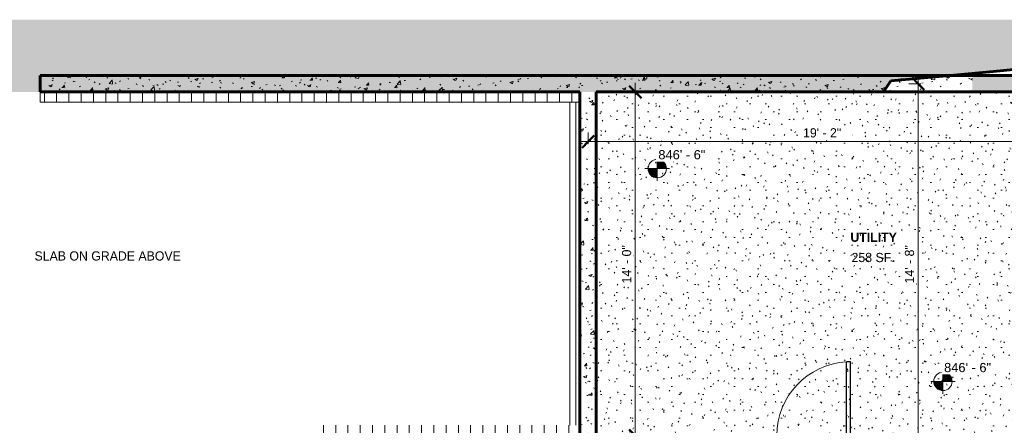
# Model space of a CAD drawing. Header units: inches. Extents: x 1931 to 3173, y 8366 to 8904.
# Tile 10 of 55: x 2204 to 2686, y 8706 to 8904. Entities that reach past the tile are written whole.
import ezdxf

# ---------------------------------------------------------------- set-up
doc = ezdxf.new("R2010")
doc.units = ezdxf.units.IN
doc.header["$MEASUREMENT"] = 0
for name, color, linetype, lineweight in [('A-ANNO-DIMS', 211, 'Continuous', 9), ('A-ANNO-DIMS-48', 211, 'Continuous', 9), ('A-AREA-IDEN', 2, 'Continuous', 9), ('A-DOOR', 31, 'Continuous', 18), ('A-DOOR-1', 31, 'Continuous', 9), ('A-DOOR-2', 31, 'Continuous', 30), ('A-WALL-PATT-1', 111, 'Continuous', 9), ('C-BLDG-PADS', 91, 'Continuous', 9), ('C-TOPO', 7, 'Continuous', 9), ('C-TOPO-1', 7, 'Continuous', 60), ('G-ANNO-DIMS', 111, 'Continuous', 9), ('G-ANNO-TEXT-1', 147, 'Continuous', 9), ('S-FNDN', 32, 'Continuous', 18), ('S-FNDN-1', 32, 'Continuous', 60), ('S-FNDN-2', 32, 'Continuous', 9)]:
    doc.layers.add(name, color=color, linetype=linetype, lineweight=lineweight)
doc.styles.add('Arial', font='arial.ttf', dxfattribs={"height": 4.5})
doc.styles.add('Century Gothic', font='ufonts.com_century-gothic.ttf', dxfattribs={"height": 4.499999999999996})
doc.styles.add('Century Gothic_B', font='GOTHICB.TTF', dxfattribs={"height": 4.499999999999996})
doc.dimstyles.new('OD__1__Tol__', dxfattribs={"dimscale": 12, "dimtxt": 4.698757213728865, "dimasz": 0.5, "dimexe": 0.375, "dimexo": 0.2500000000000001, "dimgap": 0.06250000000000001, "dimtad": 1, "dimdec": 0, "dimzin": 3, "dimdsep": 46, "dimlunit": 4, "dimtxsty": 'Century Gothic', "dimblk1": 'OBLIQUE', "dimblk2": 'OBLIQUE', "dimsah": 1, "dimcen": 0.09, "dimdle": 0.375, "dimazin": 0, "dimtfac": 1, "dimtdec": 4, "dimtix": 1, "dimtmove": 0, "dimatfit": 3, "dimfxl": 1, "dimtvp": 1, "dimtfill": 1, "dimfrac": 2, "dimtolj": 1, "dimtzin": 0, "dimarcsym": 2})
pattern_1 = [(49.99999999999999, (0, 0), (13.77135023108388, -1.204960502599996), [1.44, -15.84]), (355, (0, 0), (-2.664420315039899, 14.44217637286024), [1.152, -12.672]), (100.451, (1.148, -0.1), (11.10707570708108, 13.23736583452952), [1.224, -13.462]), (46.184, (0, 3.84), (20.49128352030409, -3.177850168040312), [2.16, -23.76]), (96.636, (1.708, 3.575), (17.94587074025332, 18.70315236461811), [1.836, -20.193]), (351.184, (0, 3.84), (17.94541007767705, 18.7026139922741), [1.728, -19.008]), (21, (1.92, 2.88), (11.46051786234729, -7.730365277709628), [1.44, -15.84]), (326, (1.92, 2.88), (4.671351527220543, 13.92314867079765), [1.152, -12.672]), (71.45100000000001, (2.875, 2.236), (16.13206960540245, 6.192843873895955), [1.224, -13.462]), (37.50000000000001, (0, 0), (0.233123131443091, 6.391750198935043), [0.634, -11.885, 0.634, -12.23, -12.72]), (37.50000000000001, (0, 0), (0.233123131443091, 6.391750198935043), [-25.382, 0.634, -12.086]), (7.499999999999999, (0, 0), (5.050729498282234, 7.573040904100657), [0.634, -6.701000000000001, 0.634, -11.597, -4.848]), (7.499999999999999, (0, 0), (5.050729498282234, 7.573040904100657), [-19.565, 0.634, -4.214]), (327.5, (-4.282, 0), (10.24958045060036, -0.4328898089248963), [0.634, -4.166, 0.634, -14.342, -19.872]), (327.5, (-4.282, 0), (10.24958045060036, -0.4328898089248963), [-19.776, 0.634, -19.238]), (317.5, (-6.202000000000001, 0), (11.19738967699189, 1.922143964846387), [0.634, -5.606, 0.634, -9.312000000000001, -14.112]), (317.5, (-6.202000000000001, 0), (11.19738967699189, 1.922143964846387), [-16.186, 0.634, -13.478])]

# ---------------------------------------------------------------- blocks, each defined once
blk = doc.blocks.new('Single-Flush - 36_ x 84_-1166900-FLOOR PLAN - BASEMENT')
at = {"layer": 'A-DOOR-1'}
blk.add_arc((18.00000000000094, 3.999999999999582), 36.06659275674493, 93.17885224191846, 179.9999999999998, dxfattribs=at)
at = {"layer": 'A-DOOR-2'}
for p, q in [((16, 3.999999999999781), (16, 40.01109708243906)), ((18.00000000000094, 40.01109708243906), (16, 40.01109708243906)), ((18.00000000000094, 3.999999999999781), (18.00000000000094, 40.01109708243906)), ((18.00000000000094, 3.999999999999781), (16, 3.999999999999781))]:
    blk.add_line(p, q, dxfattribs=at)
blk = doc.blocks.new('DIMBLOCK19-FLOOR PLAN - BASEMENT')
at = {"layer": 'A-ANNO-DIMS-48'}
for p, q in [((2643.776292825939, 8877.06938150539), (2643.776292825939, 8692.069381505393)), ((2645.018933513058, 8872.56938150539), (2639.276292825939, 8872.56938150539)), ((2643.776292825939, 8872.56938150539), (2645.018933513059, 8872.56938150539)), ((2645.336683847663, 8696.569381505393), (2639.276292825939, 8696.569381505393)), ((2643.776292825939, 8696.569381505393), (2645.336683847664, 8696.569381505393))]:
    blk.add_line(p, q, dxfattribs=at)
at = {"layer": 'A-ANNO-DIMS-48', "lineweight": 50}
for p, q in [((2643.776292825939, 8872.56938150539), (2640.776292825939, 8875.56938150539)), ((2643.776292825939, 8872.56938150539), (2646.776292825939, 8869.56938150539)), ((2643.776292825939, 8696.569381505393), (2640.776292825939, 8699.569381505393)), ((2643.776292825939, 8696.569381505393), (2646.776292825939, 8693.569381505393))]:
    blk.add_line(p, q, dxfattribs=at)
at = {"layer": 'A-ANNO-DIMS-48', "color": 0, "insert": (2637.258374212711, 8774.948116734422), "char_height": 4.499999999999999, "width": 23.09103545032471, "attachment_point": 1, "rotation": 90, "line_spacing_factor": 0.9845015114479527, "style": 'Century Gothic', "bg_fill": 3, "box_fill_scale": 1.25, "bg_fill_color": 256, "bg_fill_true_color": 13158600, "bg_fill_transparency": 0}
blk.add_mtext('14\' - 8"', dxfattribs=at)
blk = doc.blocks.new('_Oblique')
at = {"color": 0, "linetype": 'ByBlock', "lineweight": -2}
blk.add_line((-0.5, -0.5), (0.5, 0.5), dxfattribs=at)
blk = doc.blocks.new('DIMBLOCK38-FLOOR PLAN - BASEMENT')
at = {"layer": 'A-ANNO-DIMS-48'}
for p, q in [((2505.396404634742, 8873.06938150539), (2505.396404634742, 8696.069381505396)), ((2506.639045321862, 8868.56938150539), (2500.896404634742, 8868.56938150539)), ((2505.396404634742, 8868.56938150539), (2506.639045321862, 8868.56938150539)), ((2506.639045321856, 8700.569381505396), (2500.896404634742, 8700.569381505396)), ((2505.396404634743, 8700.569381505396), (2506.639045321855, 8700.569381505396))]:
    blk.add_line(p, q, dxfattribs=at)
at = {"layer": 'A-ANNO-DIMS-48', "lineweight": 50}
for p, q in [((2505.396404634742, 8868.56938150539), (2502.396404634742, 8871.56938150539)), ((2505.396404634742, 8868.56938150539), (2508.396404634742, 8865.56938150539)), ((2505.396404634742, 8700.569381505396), (2502.396404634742, 8703.569381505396)), ((2505.396404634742, 8700.569381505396), (2508.396404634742, 8697.569381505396))]:
    blk.add_line(p, q, dxfattribs=at)
at = {"layer": 'A-ANNO-DIMS-48', "color": 0, "insert": (2498.878486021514, 8774.948116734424), "char_height": 4.499999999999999, "width": 23.09103545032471, "attachment_point": 1, "rotation": 90, "line_spacing_factor": 0.9845015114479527, "style": 'Century Gothic', "bg_fill": 3, "box_fill_scale": 1.25, "bg_fill_color": 256, "bg_fill_true_color": 13158600, "bg_fill_transparency": 0}
blk.add_mtext('14\' - 0"', dxfattribs=at)
blk = doc.blocks.new('DIMBLOCK42-FLOOR PLAN - BASEMENT')
at = {"layer": 'A-ANNO-DIMS-48'}
for p, q in [((2482.336683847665, 8843.072754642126), (2482.336683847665, 8848.815395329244)), ((2711.836683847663, 8843.072754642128), (2711.836683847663, 8848.815395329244)), ((2711.836683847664, 8844.315395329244), (2477.836683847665, 8844.315395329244)), ((2482.336683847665, 8844.315395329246), (2482.336683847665, 8843.072754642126)), ((2711.836683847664, 8844.315395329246), (2711.836683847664, 8843.072754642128))]:
    blk.add_line(p, q, dxfattribs=at)
at = {"layer": 'A-ANNO-DIMS-48', "lineweight": 50}
for p, q in [((2482.336683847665, 8844.315395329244), (2479.336683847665, 8841.315395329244)), ((2482.336683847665, 8844.315395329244), (2485.336683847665, 8847.315395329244)), ((2711.836683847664, 8844.315395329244), (2708.836683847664, 8841.315395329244)), ((2711.836683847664, 8844.315395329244), (2714.836683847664, 8847.315395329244))]:
    blk.add_line(p, q, dxfattribs=at)
at = {"layer": 'A-ANNO-DIMS-48', "color": 0, "insert": (2587.465419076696, 8850.833313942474), "char_height": 4.499999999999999, "width": 23.09103545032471, "attachment_point": 1, "line_spacing_factor": 0.9845015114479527, "style": 'Century Gothic', "bg_fill": 3, "box_fill_scale": 1.25, "bg_fill_color": 256, "bg_fill_true_color": 13158600, "bg_fill_transparency": 0}
blk.add_mtext('19\' - 2"', dxfattribs=at)
blk = doc.blocks.new('Spot Elevations - Spot Elevation - Target Filled-49714-FLOOR PLAN - BASEMENT')
at = {"layer": 'G-ANNO-DIMS'}
h = blk.add_hatch(color=256, dxfattribs=at)
edge = h.paths.add_edge_path(flags=0)
edge.add_line((1.249000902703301e-16, 0), (-0.09374999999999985, 0))
edge.add_arc((5.724587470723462e-16, -3.434752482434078e-16), 0.09375000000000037, 90.00000000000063, 180.0000000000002, ccw=False)
edge.add_line((1.249000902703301e-16, 0.09375000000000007), (1.249000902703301e-16, 0))
h = blk.add_hatch(color=256, dxfattribs=at)
edge = h.paths.add_edge_path(flags=0)
edge.add_line((1.249000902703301e-16, 0), (0.09375000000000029, 0))
edge.add_arc((2.289834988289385e-16, 6.245004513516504e-17), 0.09374999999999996, 269.99999999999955, 359.99999999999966, ccw=False)
edge.add_line((1.249000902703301e-16, -0.09375), (1.249000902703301e-16, 0))
for p, q in [((-2.706168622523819e-16, 0.1243846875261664), (-2.706168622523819e-16, -0.125)), ((0.1250000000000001, 7.067913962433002e-16), (-0.1249999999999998, 7.067913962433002e-16)), ((-0.09374999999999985, 0), (1.249000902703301e-16, 0)), ((1.249000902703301e-16, 0), (1.249000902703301e-16, 0.09375000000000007)), ((1.249000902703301e-16, 0), (1.249000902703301e-16, -0.09375)), ((0.09375000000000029, 0), (1.249000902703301e-16, 0))]:
    blk.add_line(p, q, dxfattribs=at)
blk.add_circle((1.249000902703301e-16, 0), 0.09375000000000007, dxfattribs=at)
for centre, radius, start, end in [((5.724587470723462e-16, -3.434752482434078e-16), 0.09375000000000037, 90.00000000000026, 179.9999999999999), ((2.289834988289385e-16, 6.245004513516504e-17), 0.09374999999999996, 269.9999999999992, 359.9999999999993)]:
    blk.add_arc(centre, radius, start, end, dxfattribs=at)

msp = doc.modelspace()

# ---------------------------------------------------------------- hatches: boundary and pattern name
at = {"layer": 'A-WALL-PATT-1'}
h = msp.add_hatch(dxfattribs=at)
h.set_pattern_fill('FP_1', color=256, style=0, pattern_type=2)
h.set_pattern_definition(pattern_1)
h.paths.add_polyline_path([(2478.336683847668, 8868.569381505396), (2482.336683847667, 8868.569381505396), (2482.336683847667, 8876.569381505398), (2214.336683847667, 8876.569381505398), (2214.336683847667, 8868.569381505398), (2386.075906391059, 8868.569381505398)], flags=0)
h = msp.add_hatch(dxfattribs=at)
h.set_pattern_fill('FP_1', color=256, style=0, pattern_type=2)
h.set_pattern_definition(pattern_1)
h.paths.add_polyline_path([(2482.336683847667, 8868.569381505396), (2670.336683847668, 8868.569381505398), (2670.336683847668, 8876.569381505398), (2482.336683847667, 8876.569381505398)], flags=0)
h = msp.add_hatch(dxfattribs=at)
h.set_pattern_fill('FP_1', color=256, style=0, pattern_type=2)
h.set_pattern_definition(pattern_1)
h.paths.add_polyline_path([(3074.336683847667, 8868.5693815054), (3074.336683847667, 8876.569381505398), (2670.336683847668, 8876.569381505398), (2670.336683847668, 8868.569381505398), (3066.336683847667, 8868.5693815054)], flags=0)
h = msp.add_hatch(dxfattribs=at)
h.set_pattern_fill('FP_1', color=256, style=0, pattern_type=2)
h.set_pattern_definition(pattern_1)
h.paths.add_polyline_path([(2486.336683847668, 8692.569381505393), (2486.336683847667, 8868.569381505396), (2478.336683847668, 8868.569381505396), (2478.336683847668, 8692.569381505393)], flags=0)
at = {"layer": 'C-BLDG-PADS'}
h = msp.add_hatch(dxfattribs=at)
h.set_pattern_fill('FP_10', color=256, style=0, pattern_type=2)
h.set_pattern_definition([(0, (0, 0), (15.36, 3.84), [0.634, -10.886, 0.634, -10.886, -61.44]), (0, (0, 0), (15.36, 3.84), [-23.04, 0.634, -22.406, 0.634, -10.886, -26.88]), (0, (0, 0), (15.36, 3.84), [-57.6, 0.634, -7.046, 0.634, -18.566]), (120, (5.76, 1.92), (-11.00553755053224, 11.38215020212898), [0.6339999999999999, -10.886, 0.6339999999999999, -10.886, -61.43999999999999]), (120, (5.76, 1.92), (-11.00553755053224, 11.38215020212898), [-23.04, 0.6339999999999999, -22.406, 0.6339999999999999, -10.886, -26.88]), (120, (5.76, 1.92), (-11.00553755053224, 11.38215020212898), [-57.59999999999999, 0.6339999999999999, -7.045999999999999, 0.6339999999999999, -18.566]), (240, (7.68, 9.6), (-4.354462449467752, -15.22215020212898), [0.634, -10.886, 0.634, -10.886, -61.44]), (240, (7.68, 9.6), (-4.354462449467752, -15.22215020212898), [-23.04, 0.634, -22.406, 0.634, -10.886, -26.88]), (240, (7.68, 9.6), (-4.354462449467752, -15.22215020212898), [-57.6, 0.634, -7.046, 0.634, -18.566])])
h.paths.add_polyline_path([(2486.336683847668, 8700.569381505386), (2707.836683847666, 8700.56938150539), (2707.836683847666, 8714.4328683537), (2715.836683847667, 8714.4328683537), (2715.836683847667, 8750.4328683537), (2707.836683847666, 8750.4328683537), (2707.836683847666, 8868.56909179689), (2486.336683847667, 8868.569091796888), (2486.336683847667, 8863.569381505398)], flags=0)
at = {"layer": 'C-TOPO'}
h = msp.add_hatch(dxfattribs=at)
h.set_pattern_fill('FP_7', color=256, style=0, pattern_type=2)
h.set_pattern_definition([(0, (0, 0), (12, 12), [12, -12]), (0, (0, 4.5), (12, 12), [12, -12]), (0, (0, 9), (12, 12), [12, -12]), (90, (1.5, 10.5), (-12, 12), [12, -12]), (90, (6, 10.5), (-12, 12), [12, -12]), (90, (10.5, 10.5), (-12, 12), [12, -12])])
h.paths.add_polyline_path([(2232.766762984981, 8366.38061519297), (2495.13519347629, 8366.380615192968), (2486.506896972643, 8396.536376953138), (2486.526489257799, 8396.569335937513), (2334.336730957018, 8396.569335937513), (2334.336730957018, 8700.569091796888), (2046.336730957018, 8700.569091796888), (2046.336730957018, 8629.319091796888), (1958.672058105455, 8629.319091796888), (1942.247980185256, 8366.38061519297), (2232.340321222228, 8366.38061519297)], flags=0)
h.paths.add_polyline_path([(2894.00769875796, 8366.38061519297), (2905.895244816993, 8366.38061519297), (2890.207031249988, 8398.46557617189), (2888.355102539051, 8402.550292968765), (2885.85314941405, 8405.668945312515), (2843.985534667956, 8405.668945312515), (2856.478637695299, 8390.09692382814), (2865.726928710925, 8369.69897460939), (2864.237657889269, 8366.38061519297), (2875.747110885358, 8366.38061519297)], flags=0)
h.paths.add_polyline_path([(1947.458312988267, 8865.679687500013), (1952.729919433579, 8865.801269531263), (1957.838562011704, 8866.838378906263), (1962.933288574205, 8867.643310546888), (1968.077270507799, 8867.813232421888), (1973.550476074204, 8867.515136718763), (2046.336730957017, 8867.515136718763), (2046.336730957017, 8868.569091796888), (2626.74407958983, 8868.56909179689), (2630.364440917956, 8874.07983398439), (2680.380249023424, 8878.529296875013), (2713.529479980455, 8881.861816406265), (2717.306396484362, 8884.557128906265), (2744.476135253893, 8891.373046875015), (2771.701064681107, 8903.89685486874), (1935.102063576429, 8903.89685486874), (1933.986328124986, 8899.10375976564), (1932.537780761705, 8893.627441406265), (1931.328735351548, 8888.195800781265), (1930.801574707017, 8882.953125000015), (1931.398498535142, 8878.042236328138), (1933.554565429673, 8873.608154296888), (1937.312072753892, 8869.861816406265), (1942.139099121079, 8867.113769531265)], flags=0)
at = {"layer": 'S-FNDN-2'}
h = msp.add_hatch(dxfattribs=at)
h.set_pattern_fill('FP_11', color=256, style=0, pattern_type=2)
h.set_pattern_definition([(90, (2348.337, 8872.569), (-6, 3.673940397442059e-16), [])])
h.paths.add_polyline_path([(2452.527465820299, 8863.569381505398), (2478.336683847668, 8863.569381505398), (2478.336683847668, 8868.569091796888), (2214.336683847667, 8868.569091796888), (2214.336683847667, 8863.569381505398), (2446.486999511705, 8863.569381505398)], flags=0)
h = msp.add_hatch(dxfattribs=at)
h.set_pattern_fill('FP_5', color=256, style=0, pattern_type=2)
h.set_pattern_definition([(90, (2482.337, 8775.569), (-6, 3.673940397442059e-16), [])])
h.paths.add_polyline_path([(2473.336683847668, 8705.569381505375), (2478.336683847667, 8705.569381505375), (2478.336683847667, 8863.569381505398), (2473.336683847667, 8863.569381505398)], flags=0)
h = msp.add_hatch(dxfattribs=at)
h.set_pattern_fill('FP_6', color=256, style=0, pattern_type=2)
h.set_pattern_definition([(90, (2412.837, 8696.569), (-6, 3.673940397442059e-16), [])])
h.paths.add_polyline_path([(2347.336683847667, 8700.569381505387), (2478.336683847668, 8700.569381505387), (2478.336683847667, 8705.569381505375), (2347.336683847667, 8705.569381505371)], flags=0)

# ---------------------------------------------------------------- linework, layer by layer
at = {"layer": 'C-TOPO'}
for p, q in [((2630.364440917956, 8874.07983398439), (2659.436096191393, 8876.666015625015)), ((2680.380249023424, 8878.529296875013), (2659.436096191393, 8876.666015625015)), ((2680.380249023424, 8878.529296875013), (2697.280151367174, 8880.22778320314)), ((2630.364440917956, 8874.07983398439), (2626.74407958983, 8868.56909179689))]:
    msp.add_line(p, q, dxfattribs=at)
at = {"layer": 'C-TOPO-1'}
for p, q in [((2630.364440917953, 8874.079833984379), (2659.43609619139, 8876.666015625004)), ((2659.43609619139, 8876.666015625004), (2680.380249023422, 8878.529296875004)), ((2680.380249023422, 8878.529296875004), (2697.280151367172, 8880.227783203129)), ((2626.744079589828, 8868.569091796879), (2630.364440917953, 8874.079833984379))]:
    msp.add_line(p, q, dxfattribs=at)
at = {"layer": 'S-FNDN'}
for p, q in [((2214.336683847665, 8863.56938150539), (2214.336683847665, 8868.569091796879)), ((2214.336683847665, 8863.56938150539), (2478.336683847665, 8863.56938150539)), ((2473.336683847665, 8863.56938150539), (2473.336683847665, 8705.569381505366))]:
    msp.add_line(p, q, dxfattribs=at)
at = {"layer": 'S-FNDN-1'}
for p, q in [((3074.336683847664, 8876.56938150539), (2214.336683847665, 8876.569381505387)), ((2214.336683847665, 8876.569381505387), (2214.336683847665, 8868.56938150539)), ((2214.336683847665, 8868.56938150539), (2478.336683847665, 8868.56938150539)), ((2478.336683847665, 8868.56938150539), (2478.336683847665, 8700.569381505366)), ((2486.336683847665, 8868.56938150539), (2707.836683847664, 8868.56938150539)), ((2486.336683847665, 8700.5693815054), (2486.336683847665, 8868.56938150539))]:
    msp.add_line(p, q, dxfattribs=at)

# ---------------------------------------------------------------- block references
at = {"layer": 'A-DOOR'}
msp.add_blockref('Single-Flush - 36_ x 84_-1166900-FLOOR PLAN - BASEMENT', (2592.698397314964, 8696.569381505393), dxfattribs=at)

# ---------------------------------------------------------------- texts
at = {"layer": 'A-AREA-IDEN', "char_height": 4.499999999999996, "attachment_point": 1}
for s, insert, width, style in [('UTILITY', (2610.615233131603, 8799.778683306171), 23.78549999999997, 'Century Gothic_B'), ('258 SF', (2611.172713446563, 8789.868472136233), 22.42199999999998, 'Century Gothic')]:
    msp.add_mtext(s, dxfattribs=dict(at, insert=insert, width=width, style=style))
at = {"layer": 'G-ANNO-TEXT-1', "insert": (2211.525223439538, 8790.636373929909), "char_height": 4.499999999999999, "width": 89.38499999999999, "attachment_point": 1, "style": 'Century Gothic'}
msp.add_mtext('SLAB ON GRADE ABOVE', dxfattribs=at)

# ---------------------------------------------------------------- next in the draw order: dimensions: what is measured, and where the dimension line sits
at = {"layer": 'A-ANNO-DIMS'}
for base, p1, p2, override, picture, middle in [((2643.77629282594, 8696.569381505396), (2648.018933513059, 8872.56938150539), (2642.336683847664, 8696.569381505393), {"dimpost": '<>', "dimfxl": 176.0917032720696}, 'DIMBLOCK19-FLOOR PLAN - BASEMENT', (2640.663104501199, 8784.569381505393)), ((2505.396404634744, 8700.5693815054), (2509.639045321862, 8868.56938150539), (2509.639045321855, 8700.569381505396), {"dimpost": '<>', "dimfxl": 167.9999999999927}, 'DIMBLOCK38-FLOOR PLAN - BASEMENT', (2502.283216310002, 8784.569381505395))]:
    dim = msp.add_linear_dim(base=base, p1=p1, p2=p2, angle=89.99999999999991, dimstyle='OD__1__Tol__', override=override, dxfattribs=at)
    dim.commit()
    dim.dimension.update_dxf_attribs({"geometry": picture, "text_midpoint": middle})

# ---------------------------------------------------------------- next in the draw order: block references
at = {"layer": 'G-ANNO-DIMS', "extrusion": (0, 0, -1), "xscale": 47.99999999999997, "yscale": 47.99999999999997, "zscale": 47.99999999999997, "rotation": 180}
for p in [(-2516.133670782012, 8831.088295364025), (-2655.899914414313, 8727.007050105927)]:
    msp.add_blockref('Spot Elevations - Spot Elevation - Target Filled-49714-FLOOR PLAN - BASEMENT', p, dxfattribs=at)

# ---------------------------------------------------------------- next in the draw order: dimensions: what is measured, and where the dimension line sits
at = {"layer": 'A-ANNO-DIMS'}
dim = msp.add_linear_dim(base=(2482.336683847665, 8844.315395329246), p1=(2711.836683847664, 8840.072754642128), p2=(2482.336683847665, 8840.072754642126), dimstyle='OD__1__Tol__', override={"dimpost": '<>', "dimfxl": 229.4999999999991}, dxfattribs=at)
dim.commit()
dim.dimension.update_dxf_attribs({"geometry": 'DIMBLOCK42-FLOOR PLAN - BASEMENT', "text_midpoint": (2597.086683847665, 8847.42858365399)})

# ---------------------------------------------------------------- next in the draw order: texts
at = {"layer": 'G-ANNO-DIMS', "char_height": 4.5, "width": 27.49153515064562, "attachment_point": 1, "line_spacing_factor": 0.9417779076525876, "style": 'Arial', "bg_fill": 3, "box_fill_scale": 1.25, "bg_fill_color": 256, "bg_fill_true_color": 13158600, "bg_fill_transparency": 0}
for insert in [(2516.678864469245, 8840.142228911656), (2656.445108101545, 8736.060983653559)]:
    msp.add_mtext('846\' - 6"', dxfattribs=dict(at, insert=insert))

doc.saveas('drawing.dxf')
